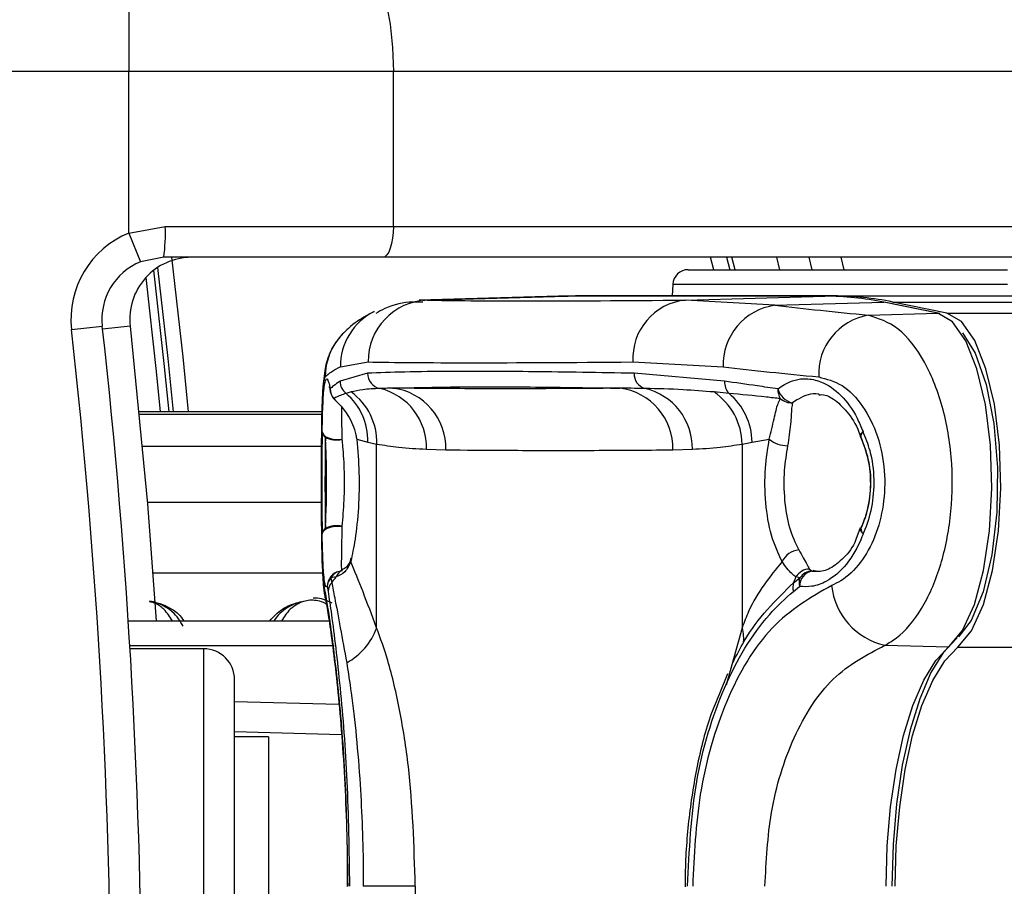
# Model space of a CAD drawing. Header units: millimetres. Extents: x 20 to 26560, y 16 to 18133.
# Tile 74 of 106: x 9241 to 9305, y 13274 to 13330. Entities that reach past the tile are written whole.
import ezdxf

# ---------------------------------------------------------------- set-up
doc = ezdxf.new("R2010")
doc.units = ezdxf.units.MM
doc.header["$LTSCALE"] = 2
doc.layers.add('COMPONENT_GEOMETRY', color=7, linetype='Continuous')
doc.styles.add('SLDTEXTSTYLE0', font='TXT', dxfattribs={"width": 0.75})
doc.dimstyles.new('SLDDIMSTYLE1', dxfattribs={"dimtxt": 150, "dimasz": 6.604, "dimexe": 0, "dimexo": 0.0625, "dimgap": 37.5, "dimtad": 0, "dimtih": 1, "dimtoh": 1, "dimdec": 0, "dimrnd": 1e-09, "dimzin": 12, "dimdsep": 46, "dimtxsty": 'SLDTEXTSTYLE0', "dimsah": 1, "dimcen": 0.09, "dimadec": 0, "dimazin": 3, "dimtfac": 1, "dimtdec": 0, "dimtofl": 0, "dimtmove": 0, "dimatfit": 3, "dimfxl": 1, "dimfrac": 2, "dimtolj": 1, "dimtzin": 12, "dimarcsym": 0})

# ---------------------------------------------------------------- blocks, each defined once
blk = doc.blocks.new('_D_1')
at = {"layer": 'COMPONENT_GEOMETRY', "color": 7}
for p, q in [((8687.523, 18132.791), (8641.82, 18132.791)), ((8641.82, 18132.791), (8641.82, 17894.666)), ((9509.398, 18132.791), (9555.101, 18132.791)), ((9555.101, 18132.791), (9555.101, 17894.666)), ((1221.17, 13266.972), (1221.17, 17923.099)), ((16975.751, 13266.972), (16975.751, 17923.099)), ((1221.17, 17916.749), (8573.813, 17916.749)), ((16975.751, 17916.749), (9623.108, 17916.749)), ((8641.82, 17894.666), (8687.523, 17894.666)), ((9555.101, 17894.666), (9509.398, 17894.666))]:
    blk.add_line(p, q, dxfattribs=at)
for points in [[(1221.17, 17916.749), (1227.774, 17915.733), (1227.774, 17917.765)], [(16975.751, 17916.749), (16969.147, 17917.765), (16969.147, 17915.733)]]:
    blk.add_solid(points, dxfattribs=at)
at = {"layer": 'COMPONENT_GEOMETRY', "color": 7, "char_height": 150, "attachment_point": 1, "style": 'SLDTEXTSTYLE0'}
for s, insert in [('25\'10.13"', (8687.523, 18088.026)), ('7877mm', (8689.294, 17863.599))]:
    blk.add_mtext(s, dxfattribs=dict(at, insert=insert))

msp = doc.modelspace()

# ---------------------------------------------------------------- linework, layer by layer
at = {"color": 7, "linetype": 'Continuous', "lineweight": 25}
for p, q in [((9248.027, 13334.932), (9248.027, 13326.932)), ((9248.027, 13326.932), (9228.211, 13326.932)), ((9265.128, 13326.932), (9248.027, 13326.932)), ((9248.027, 13316.494), (9248.027, 13326.932)), ((9265.128, 13316.932), (9265.128, 13326.932)), ((9349.944, 13326.932), (9265.128, 13326.932)), ((9248.027, 13316.494), (9250.372, 13316.932)), ((9250.372, 13316.932), (9265.128, 13316.932)), ((9265.128, 13316.932), (9349.944, 13316.932)), ((9248.027, 13316.494), (9248.777, 13314.64)), ((9250.278, 13314.932), (9248.777, 13314.64)), ((9264.444, 13314.932), (9250.278, 13314.932)), ((9349.26, 13314.932), (9264.444, 13314.932)), ((9287.223, 13314.132), (9287.011, 13314.932)), ((9290.121, 13314.132), (9289.912, 13314.932)), ((9291.98, 13314.932), (9292.187, 13314.132)), ((9294.046, 13314.932), (9294.251, 13314.132)), ((9284.19, 13314.132), (9304.843, 13314.132)), ((9283.192, 13313.184), (9283.152, 13312.432)), ((9275.805, 13312.409), (9266.795, 13312.158)), ((9267.316, 13312.165), (9276.327, 13312.416)), ((9293.028, 13312.416), (9276.327, 13312.416)), ((9276.341, 13312.416), (9276.327, 13312.416)), ((9293.043, 13312.416), (9276.341, 13312.416)), ((9293.607, 13312.432), (9276.905, 13312.432)), ((9284.018, 13312.165), (9293.028, 13312.416)), ((9289.799, 13311.83), (9284.018, 13312.165)), ((9293.043, 13312.416), (9293.028, 13312.416)), ((9293.607, 13312.432), (10745.419, 13312.432)), ((9289.799, 13311.83), (9296.846, 13312.026)), ((9300.333, 13311.313), (9296.846, 13312.026)), ((9300.453, 13311.303), (9296.966, 13312.016)), ((9300.912, 13311.33), (9297.425, 13312.042)), ((9297.425, 13312.042), (10767.36, 13312.042)), ((9295.826, 13311.188), (9300.333, 13311.313)), ((9244.315, 13310.268), (9246.303, 13310.489)), ((9261.696, 13307.842), (9263.489, 13308.166)), ((9280.614, 13308.166), (9286.444, 13307.842)), ((9263.458, 13307.436), (9261.675, 13306.925)), ((9286.537, 13306.925), (9280.692, 13307.436)), ((9262.387, 13306.227), (9262.065, 13306.139)), ((9286.826, 13306.139), (9285.858, 13306.227)), ((9260.515, 13304.948), (9248.683, 13304.948)), ((9295.352, 13303.308), (9295.364, 13303.256)), ((9262.754, 13303.167), (9263.472, 13302.993)), ((9263.472, 13302.993), (9264.044, 13302.863)), ((9264.044, 13290.993), (9264.044, 13302.863)), ((9287.674, 13302.863), (9288.321, 13302.993)), ((9287.674, 13302.863), (9287.674, 13290.993)), ((9288.321, 13302.993), (9289.433, 13303.167)), ((9267.26, 13302.53), (9268.519, 13302.488)), ((9283.199, 13302.488), (9284.458, 13302.53)), ((9295.305, 13297.438), (9295.035, 13296.694)), ((9295.355, 13297.412), (9295.367, 13297.464)), ((9292.038, 13294.78), (9292.207, 13294.652)), ((9292.207, 13294.652), (9292.605, 13294.657)), ((9260.853, 13293.657), (9260.902, 13293.342)), ((9261.418, 13294.273), (9261.076, 13294.214)), ((9261.076, 13294.214), (9261.137, 13293.901)), ((9290.988, 13293.342), (9291.39, 13293.657)), ((9291.006, 13293.902), (9291.412, 13294.214)), ((9291.412, 13294.214), (9291.154, 13294.273)), ((9247.983, 13291.432), (9261.062, 13291.432)), ((9248.084, 13289.832), (9261.295, 13289.832)), ((9296.905, 13289.859), (9301.045, 13289.748)), ((9252.86, 13289.632), (9248.096, 13289.632)), ((9286.726, 13288.02), (9286.182, 13286.673)), ((9254.86, 13241.232), (9254.86, 13287.632)), ((9254.86, 13286.233), (9261.604, 13286.056)), ((9257.06, 13283.932), (9254.86, 13283.932)), ((9257.06, 13283.932), (9257.06, 13244.932)), ((9266.544, 13274.28), (9263.178, 13274.28)), ((9266.544, 13274.28), (9266.544, 13254.585))]:
    msp.add_line(p, q, dxfattribs=at)
at = {"color": 8, "linetype": 'Continuous', "lineweight": 25}
for p, q in [((9285.85, 13314.132), (9285.636, 13314.932)), ((9286.672, 13314.932), (9286.884, 13314.132)), ((9304.843, 13313.184), (9283.192, 13313.184)), ((9267.316, 13312.165), (9267.038, 13312.114)), ((9300.912, 13311.33), (11071.675, 13311.33)), ((9248.103, 13310.489), (9246.325, 13310.291)), ((9260.515, 13304.947), (9248.683, 13304.947)), ((9248.697, 13304.803), (9260.512, 13304.803)), ((9260.484, 13302.694), (9248.897, 13302.694)), ((9260.479, 13299.083), (9249.215, 13299.083)), ((9260.557, 13294.508), (9249.572, 13294.508)), ((9287.674, 13290.993), (9286.635, 13287.285)), ((9252.86, 13239.232), (9252.86, 13289.632)), ((9301.625, 13289.732), (11086.253, 13289.732)), ((9261.771, 13284.075), (9254.86, 13284.256))]:
    msp.add_line(p, q, dxfattribs=at)
at = {"color": 7, "linetype": 'Continuous', "lineweight": 25, "flags": 128}
for points in [[(9262.392, 13334.932), (9262.925, 13334.778), (9263.439, 13334.323), (9263.912, 13333.584), (9264.326, 13332.589), (9264.667, 13331.377), (9264.919, 13329.994), (9265.075, 13328.493), (9265.128, 13326.932)], [(9265.128, 13316.932), (9265.115, 13316.542), (9265.076, 13316.167), (9265.012, 13315.821), (9264.927, 13315.518), (9264.824, 13315.269), (9264.705, 13315.084), (9264.577, 13314.971), (9264.444, 13314.932)], [(9249.876, 13314.271), (9250.531, 13308.391), (9250.876, 13304.948)], [(9276.327, 13312.416), (9275.849, 13312.41), (9275.805, 13312.409)], [(9276.094, 13312.415), (9276.428, 13312.426), (9276.905, 13312.432)], [(9296.966, 13312.016), (9296.958, 13312.017), (9296.846, 13312.026)], [(9301.045, 13289.748), (9301.93, 13290.812), (9302.695, 13292.494), (9303.289, 13294.687), (9303.674, 13297.248), (9303.826, 13300.011), (9303.734, 13302.795), (9303.404, 13305.422), (9302.859, 13307.72), (9302.132, 13309.54), (9301.271, 13310.764), (9300.333, 13311.313)], [(9300.453, 13311.303), (9300.445, 13311.305), (9300.333, 13311.313)], [(9301.625, 13289.732), (9302.511, 13290.798), (9303.277, 13292.483), (9303.872, 13294.679), (9304.258, 13297.244), (9304.41, 13300.01), (9304.318, 13302.799), (9303.988, 13305.429), (9303.441, 13307.731), (9302.713, 13309.554), (9301.852, 13310.78), (9300.912, 13311.33)], [(9248.103, 13310.489), (9249.221, 13299.006), (9249.783, 13291.432)], [(9301.916, 13310.058), (9302.747, 13308.736), (9303.459, 13306.708), (9303.952, 13304.181), (9304.185, 13301.354), (9304.141, 13298.449), (9303.823, 13295.694), (9303.256, 13293.304), (9302.485, 13291.467), (9301.656, 13290.398)], [(9261.038, 13306.427), (9261.047, 13306.266), (9261.051, 13306.247)], [(9261.266, 13305.798), (9261.316, 13305.733), (9261.358, 13305.691)], [(9260.523, 13303.66), (9260.554, 13303.544), (9260.635, 13303.435), (9260.762, 13303.337), (9260.929, 13303.256), (9261.126, 13303.196), (9261.343, 13303.16), (9261.57, 13303.149), (9261.795, 13303.165)], [(9260.523, 13297.053), (9260.554, 13297.168), (9260.635, 13297.278), (9260.762, 13297.375), (9260.929, 13297.456), (9261.126, 13297.517), (9261.343, 13297.553), (9261.57, 13297.563), (9261.795, 13297.547)], [(9260.724, 13292.921), (9260.707, 13293.012), (9260.648, 13293.721)], [(9301.57, 13290.327), (9300.696, 13289.412), (9299.884, 13288.092), (9299.157, 13286.404), (9298.534, 13284.392), (9298.031, 13282.11), (9297.661, 13279.619), (9297.436, 13276.985), (9297.36, 13274.28)], [(9296.987, 13274.28), (9297.06, 13276.888), (9297.277, 13279.426), (9297.633, 13281.827), (9298.118, 13284.027), (9298.719, 13285.966), (9299.42, 13287.593), (9300.202, 13288.865), (9301.045, 13289.748)], [(9297.571, 13274.28), (9297.644, 13276.885), (9297.861, 13279.421), (9298.216, 13281.819), (9298.701, 13284.017), (9299.301, 13285.954), (9300.001, 13287.58), (9300.783, 13288.851), (9301.625, 13289.732)]]:
    msp.add_lwpolyline(points, dxfattribs=at)
at = {"color": 8, "linetype": 'Continuous', "lineweight": 25, "flags": 128}
for points in [[(9251.88, 13304.948), (9251.525, 13308.495), (9250.804, 13314.932)], [(9250.627, 13304.948), (9250.315, 13308.071), (9249.646, 13314.107)], [(9249.115, 13313.618), (9249.781, 13307.549), (9250.039, 13304.948)], [(9295.339, 13303.318), (9295.331, 13303.345), (9295.337, 13303.443), (9295.392, 13303.553), (9295.492, 13303.668)], [(9295.495, 13297.053), (9295.395, 13297.168), (9295.34, 13297.278), (9295.334, 13297.376), (9295.341, 13297.399)]]:
    msp.add_lwpolyline(points, dxfattribs=at)
at = {"color": 7, "linetype": 'Continuous', "lineweight": 25}
for centre, radius, start, end in [((9239.643, 13316.433), 10.741, 351.96611, 2.66233), ((9250.278, 13310.932), 6, 112.04166, 186.35649), ((9252.078, 13310.932), 4, 90, 186.35649), ((9250.278, 13310.932), 4, 112.04166, 186.35649), ((9284.19, 13313.132), 1, 90, 177), ((9267.458, 13308.198), 3.969, 92.05263, 180.46411), ((9284.39, 13308.4), 3.783, 95.64756, 183.54793), ((9293.014, 13293.388), 19.028, 78.38396, 89.95816), ((9293.593, 13293.402), 19.03, 78.38396, 89.95816), ((9290.345, 13307.966), 3.903, 98.04113, 181.83104), ((9296.489, 13307.376), 3.869, 99.86918, 182.62259), ((8832.86, 13264.432), 414, 353.64351, 6.35649), ((8832.86, 13264.432), 416, 353.64351, 6.35649), ((9264.456, 13307.431), 0.998, 179.73441, 258.21804), ((9281.66, 13307.387), 0.97, 177.10208, 254.02459), ((9262.041, 13306.435), 1.003, 180.4344, 219.39471), ((9262.684, 13306.936), 1.009, 180.61347, 232.18483), ((9263.354, 13302.651), 3.909, 358.2324, 76.70766), ((9264.616, 13302.596), 3.905, 358.40394, 82.97997), ((9279.284, 13302.586), 3.916, 358.56575, 82.97168), ((9280.481, 13302.583), 3.978, 359.23476, 76.73913), ((9287.564, 13306.856), 1.028, 176.13752, 224.21336), ((9291.087, 13306.362), 1.099, 176.59944, 210.85354), ((9291.187, 13306.738), 1.237, 194.54566, 258.09543), ((9262.034, 13306.427), 1, 190.39186, 227.41759), ((9259.493, 13303.1), 3.981, 358.45717, 49.75024), ((9260.098, 13303.009), 3.949, 357.8772, 54.5742), ((9283.512, 13302.788), 4.163, 1.03586, 55.70069), ((9284.102, 13302.916), 4.22, 1.04302, 49.78363), ((9290.872, 13306.635), 1.109, 228.98886, 273.12821), ((9261.017, 13303.705), 0.496, 185.25388, 234.63986), ((9261.443, 13304.66), 1.536, 242.30516, 283.2225), ((9296.275, 13303.668), 1, 200.32361, 204.33157), ((9295.854, 13303.32), 0.502, 136.10727, 181.38942), ((9290.647, 13304.722), 1.973, 232.02746, 269.06295), ((9261.444, 13296.051), 1.536, 76.80001, 117.70529), ((9261.016, 13297.007), 0.496, 125.32924, 174.73485), ((9296.279, 13297.053), 1, 155.72459, 159.73907), ((9295.855, 13297.401), 0.501, 178.66859, 223.98294), ((9291.483, 13294.673), 1.357, 96.23586, 154.1316), ((9261.85, 13293.657), 1, 102.95219, 140.51791), ((9292.045, 13293.743), 1.037, 90.38884, 149.24357), ((9292.376, 13293.681), 0.986, 99.88504, 181.35923), ((9292.233, 13293.665), 0.988, 91.53546, 146.20828), ((9261.744, 13293.622), 0.892, 138.45893, 177.76487), ((9261.779, 13293.301), 0.878, 136.94125, 177.38082), ((9258.064, 13296.507), 4.029, 319.71001, 326.33721), ((9291.791, 13293.597), 0.842, 158.76078, 197.58797), ((9288.315, 13295.191), 2.984, 334.38713, 342.0789), ((9292.231, 13293.902), 0.876, 159.17101, 196.25751), ((9297.866, 13294.179), 4.426, 185.94116, 257.45029), ((9260.142, 13292.373), 4.14, 298.31304, 340.5252), ((9252.86, 13287.632), 2, 0, 90)]:
    msp.add_arc(centre, radius, start, end, dxfattribs=at)
at = {"color": 8, "linetype": 'Continuous', "lineweight": 25}
for centre, radius, start, end in [((9265.653, 13307.883), 3.958, 116.43999, 180.59533), ((9264.701, 13307.214), 3.98, 136.89073, 180.21465), ((9261.843, 13293.663), 0.99, 140.06164, 180.3688), ((9261.828, 13293.795), 0.861, 103.58106, 150.86153), ((9262.157, 13293.995), 0.79, 116.2263, 159.39636), ((9285.449, 13290.302), 2.33, 351.19367, 17.26295)]:
    msp.add_arc(centre, radius, start, end, dxfattribs=at)
at = {"color": 7, "linetype": 'Continuous', "lineweight": 25}
for centre, major_axis, ratio, start_param, end_param in [((9422.162, 13316.247), (157.8, 3.883), 0.008952, 3.335161, 3.645822), ((9422.258, 13318.335), (157.8, 0.118), 0.074688, 3.716135, 3.783006), ((9422.261, 13314.346), (161.799, 7.69), 0.055202, 3.01533, 3.0822), ((9422.261, 13312.249), (161.8, 3.883), 0.008731, 3.335172, 3.645832), ((9422.261, 13314.346), (161.8, 0.118), 0.072841, 3.716138, 3.783009)]:
    msp.add_ellipse(centre, major_axis=major_axis, ratio=ratio, start_param=start_param, end_param=end_param, dxfattribs=at)
for points, knots in [([(9267.022, 13312.037), (9266.809, 13312.041), (9266.009, 13312.059), (9264.954, 13311.858), (9264.179, 13311.408), (9263.988, 13311.296)], [0, 0, 0, 0, 0.215635, 0.806192, 1, 1, 1, 1]), ([(9263.862, 13311.412), (9263.695, 13311.324), (9263.149, 13311.035), (9262.483, 13310.609), (9261.953, 13310.091), (9261.822, 13309.962)], [0, 0, 0, 0, 0.248139, 0.813928, 1, 1, 1, 1]), ([(9296.905, 13289.859), (9297.158, 13290.007), (9298.01, 13290.506), (9299.319, 13292.071), (9300.537, 13294.793), (9301.233, 13298.07), (9301.33, 13301.652), (9300.759, 13305.235), (9299.531, 13308.319), (9297.805, 13310.553), (9296.484, 13310.977), (9295.826, 13311.188)], [0, 0, 0, 0, 0.049826, 0.167561, 0.280578, 0.391781, 0.505299, 0.624319, 0.748663, 0.874604, 1, 1, 1, 1]), ([(9261.854, 13309.961), (9261.69, 13309.787), (9261.329, 13309.406), (9260.994, 13308.733), (9260.784, 13308.103), (9260.666, 13307.509), (9260.577, 13306.734), (9260.521, 13305.572), (9260.489, 13303.78), (9260.478, 13302.186), (9260.477, 13301.182), (9260.477, 13300.905)], [0, 0, 0, 0, 0.060707, 0.133452, 0.197165, 0.262186, 0.368037, 0.576977, 0.749928, 0.930939, 1, 1, 1, 1]), ([(9260.523, 13303.66), (9260.524, 13303.759), (9260.538, 13304.539), (9260.578, 13305.798), (9260.665, 13306.766), (9260.785, 13307.161), (9260.91, 13307.038), (9261.004, 13306.588), (9261.038, 13306.427)], [0, 0, 0, 0, 0.033536, 0.263615, 0.49388, 0.646507, 0.874374, 1, 1, 1, 1]), ([(9280.692, 13307.436), (9278.45, 13307.475), (9273.967, 13307.553), (9269.231, 13307.565), (9265.715, 13307.527), (9264.212, 13307.466), (9263.458, 13307.436)], [0, 0, 0, 0, 0.2879422, 0.5758847, 0.7874743, 1, 1, 1, 1]), ([(9289.99, 13306.427), (9290.13, 13306.529), (9290.7, 13306.94), (9291.648, 13307.169), (9292.906, 13306.916), (9294.077, 13306.122), (9294.988, 13304.884), (9295.369, 13303.965), (9295.492, 13303.668)], [0, 0, 0, 0, 0.075381, 0.307278, 0.457792, 0.683201, 0.897773, 1, 1, 1, 1]), ([(9292.624, 13307.199), (9293.136, 13307.069), (9294.159, 13306.808), (9295.513, 13305.412), (9296.489, 13303.465), (9296.948, 13301.183), (9296.869, 13298.898), (9296.312, 13296.817), (9295.347, 13295.1), (9294.324, 13294.124), (9293.662, 13293.814), (9293.464, 13293.721)], [0, 0, 0, 0, 0.128283, 0.255896, 0.379754, 0.496488, 0.607307, 0.716724, 0.829647, 0.949094, 1, 1, 1, 1]), ([(9260.976, 13306.581), (9260.975, 13306.583), (9260.967, 13306.6), (9261.006, 13306.494), (9261.04, 13306.285), (9261.055, 13306.191)], [0, 0, 0, 0, 0.088766, 0.586898, 1, 1, 1, 1]), ([(9261.675, 13306.925), (9261.527, 13306.823), (9261.288, 13306.659), (9261.107, 13306.491), (9261.038, 13306.427)], [0, 0, 0, 0, 0.6183671, 1, 1, 1, 1]), ([(9264.252, 13306.455), (9263.874, 13306.436), (9263.202, 13306.401), (9262.635, 13306.28), (9262.387, 13306.227)], [0, 0, 0, 0, 0.5624939, 1, 1, 1, 1]), ([(9265.093, 13306.472), (9264.935, 13306.469), (9264.647, 13306.462), (9264.375, 13306.457), (9264.252, 13306.455)], [0, 0, 0, 0, 0.550084, 1, 1, 1, 1]), ([(9265.093, 13306.472), (9266.539, 13306.51), (9269.168, 13306.577), (9274.39, 13306.557), (9278.152, 13306.498), (9279.763, 13306.472)], [0, 0, 0, 0, 0.411197, 0.74781, 1, 1, 1, 1]), ([(9279.763, 13306.472), (9279.408, 13306.469), (9277.404, 13306.45), (9273.752, 13306.432), (9269.218, 13306.438), (9266.331, 13306.462), (9265.093, 13306.472)], [0, 0, 0, 0, 0.072703, 0.409757, 0.746813, 1, 1, 1, 1]), ([(9281.393, 13306.455), (9281.091, 13306.457), (9280.54, 13306.462), (9280.005, 13306.469), (9279.763, 13306.472)], [0, 0, 0, 0, 0.550084, 1, 1, 1, 1]), ([(9285.858, 13306.227), (9285.186, 13306.28), (9283.649, 13306.401), (9282.206, 13306.436), (9281.393, 13306.455)], [0, 0, 0, 0, 0.437506, 1, 1, 1, 1]), ([(9289.99, 13306.427), (9289.541, 13306.491), (9288.364, 13306.659), (9287.236, 13306.823), (9286.537, 13306.925)], [0, 0, 0, 0, 0.381291, 1, 1, 1, 1]), ([(9262.065, 13306.139), (9261.816, 13306.052), (9261.513, 13305.948), (9261.303, 13305.821), (9261.266, 13305.798)], [0, 0, 0, 0, 0.8238913, 1, 1, 1, 1]), ([(9261.266, 13305.798), (9261.586, 13305.478), (9262.161, 13304.904), (9262.639, 13303.845), (9262.738, 13303.263), (9262.754, 13303.167)], [0, 0, 0, 0, 0.512573, 0.919491, 1, 1, 1, 1]), ([(9290.144, 13305.798), (9289.842, 13305.831), (9288.692, 13305.957), (9287.619, 13306.062), (9286.826, 13306.139)], [0, 0, 0, 0, 0.261932, 1, 1, 1, 1]), ([(9289.433, 13303.167), (9289.542, 13303.628), (9289.762, 13304.559), (9289.932, 13305.357), (9290.093, 13305.692), (9290.144, 13305.798)], [0, 0, 0, 0, 0.402486, 0.811277, 1, 1, 1, 1]), ([(9292.638, 13306.039), (9292.704, 13306.048), (9293.032, 13306.093), (9293.686, 13305.756), (9294.575, 13304.876), (9295.136, 13303.957), (9295.322, 13303.35), (9295.332, 13303.317)], [0, 0, 0, 0, 0.076831, 0.384202, 0.674154, 0.981972, 1, 1, 1, 1]), ([(9290.932, 13305.528), (9290.912, 13305.415), (9290.846, 13305.052), (9290.84, 13304.19), (9290.691, 13303.233), (9290.615, 13302.749)], [0, 0, 0, 0, 0.181902, 0.586109, 1, 1, 1, 1]), ([(9260.523, 13303.66), (9260.516, 13303.264), (9260.5, 13302.334), (9260.493, 13300.614), (9260.498, 13298.766), (9260.511, 13297.62), (9260.522, 13297.097), (9260.523, 13297.053)], [0, 0, 0, 0, 0.199795, 0.468728, 0.722945, 0.976363, 1, 1, 1, 1]), ([(9260.73, 13303.3), (9260.722, 13302.855), (9260.706, 13301.931), (9260.701, 13300.29), (9260.707, 13298.694), (9260.722, 13297.829), (9260.73, 13297.412)], [0, 0, 0, 0, 0.248204, 0.515153, 0.766575, 1, 1, 1, 1]), ([(9260.73, 13297.412), (9260.756, 13297.988), (9260.808, 13299.134), (9260.813, 13301.072), (9260.774, 13302.461), (9260.738, 13303.141), (9260.73, 13303.3)], [0, 0, 0, 0, 0.3097535, 0.6162901, 0.9102581, 1, 1, 1, 1]), ([(9295.355, 13297.412), (9295.386, 13297.48), (9295.638, 13298.028), (9295.963, 13299.183), (9296.026, 13300.883), (9295.779, 13302.29), (9295.473, 13303.019), (9295.352, 13303.308)], [0, 0, 0, 0, 0.040118, 0.323375, 0.584277, 0.834681, 1, 1, 1, 1]), ([(9295.352, 13303.308), (9295.562, 13302.731), (9295.979, 13301.585), (9296.016, 13299.644), (9295.712, 13298.254), (9295.423, 13297.572), (9295.355, 13297.412)], [0, 0, 0, 0, 0.310149, 0.616148, 0.909857, 1, 1, 1, 1]), ([(9295.495, 13297.053), (9295.516, 13297.096), (9295.759, 13297.616), (9296.119, 13298.756), (9296.271, 13300.597), (9296.042, 13302.326), (9295.658, 13303.263), (9295.492, 13303.668)], [0, 0, 0, 0, 0.023022, 0.27511, 0.528003, 0.796138, 1, 1, 1, 1]), ([(9261.795, 13303.165), (9261.811, 13303.013), (9261.879, 13302.365), (9261.952, 13301.04), (9261.943, 13299.188), (9261.845, 13298.096), (9261.795, 13297.547)], [0, 0, 0, 0, 0.089932, 0.383867, 0.69008, 1, 1, 1, 1]), ([(9262.754, 13303.167), (9262.816, 13302.454), (9262.94, 13301.031), (9262.888, 13298.734), (9262.673, 13296.708), (9262.468, 13295.722), (9262.373, 13295.265)], [0, 0, 0, 0, 0.258525, 0.516611, 0.775905, 1, 1, 1, 1]), ([(9264.044, 13302.863), (9264.517, 13302.789), (9265.589, 13302.62), (9266.661, 13302.562), (9267.26, 13302.53)], [0, 0, 0, 0, 0.441401, 1, 1, 1, 1]), ([(9284.458, 13302.53), (9285.057, 13302.562), (9286.13, 13302.62), (9287.202, 13302.789), (9287.674, 13302.863)], [0, 0, 0, 0, 0.558599, 1, 1, 1, 1]), ([(9290.261, 13295.265), (9290.008, 13295.804), (9289.503, 13296.877), (9289.162, 13299.039), (9289.116, 13301.234), (9289.332, 13302.553), (9289.433, 13303.167)], [0, 0, 0, 0, 0.259902, 0.517867, 0.775557, 1, 1, 1, 1]), ([(9290.615, 13302.749), (9290.528, 13302.226), (9290.341, 13301.101), (9290.382, 13299.238), (9290.672, 13297.399), (9291.114, 13296.481), (9291.335, 13296.022)], [0, 0, 0, 0, 0.224822, 0.483445, 0.741569, 1, 1, 1, 1]), ([(9268.519, 13302.488), (9269.758, 13302.477), (9272.647, 13302.453), (9277.184, 13302.448), (9280.838, 13302.465), (9282.843, 13302.484), (9283.199, 13302.488)], [0, 0, 0, 0, 0.253188, 0.590242, 0.927296, 1, 1, 1, 1]), ([(9260.648, 13293.721), (9260.613, 13293.996), (9260.544, 13294.544), (9260.497, 13296.284), (9260.479, 13298.423), (9260.474, 13300.082), (9260.477, 13300.859), (9260.477, 13300.905)], [0, 0, 0, 0, 0.256514, 0.511372, 0.755636, 0.985644, 1, 1, 1, 1]), ([(9260.477, 13300.905), (9260.477, 13300.491), (9260.475, 13299.396), (9260.484, 13297.633), (9260.499, 13295.835), (9260.578, 13294.252), (9260.567, 13293.571), (9260.717, 13292.974), (9260.724, 13292.946)], [0, 0, 0, 0, 0.1218789, 0.322928, 0.527361, 0.7429306, 0.9880854, 1, 1, 1, 1]), ([(9260.853, 13293.657), (9260.842, 13293.647), (9260.775, 13293.585), (9260.689, 13293.814), (9260.6, 13294.64), (9260.549, 13295.687), (9260.53, 13296.681), (9260.523, 13297.053)], [0, 0, 0, 0, 0.059371, 0.368067, 0.547994, 0.831013, 1, 1, 1, 1]), ([(9295.495, 13297.053), (9295.471, 13296.989), (9295.187, 13296.244), (9294.459, 13294.992), (9293.286, 13293.999), (9292.233, 13293.614), (9291.653, 13293.644), (9291.39, 13293.657)], [0, 0, 0, 0, 0.028104, 0.329399, 0.630932, 0.832233, 1, 1, 1, 1]), ([(9295.035, 13296.694), (9295.035, 13296.694), (9294.844, 13296.168), (9294.229, 13295.451), (9293.335, 13294.742), (9292.702, 13294.575), (9292.356, 13294.663), (9292.278, 13294.683)], [0, 0, 0, 0, 0.000193, 0.29499, 0.595793, 0.908093, 1, 1, 1, 1]), ([(9291.335, 13296.022), (9291.436, 13295.843), (9291.757, 13295.269), (9291.924, 13294.979), (9292.038, 13294.78)], [0, 0, 0, 0, 0.311755, 1, 1, 1, 1]), ([(9262.373, 13295.265), (9262.255, 13295.017), (9262.021, 13294.524), (9261.618, 13294.357), (9261.418, 13294.273)], [0, 0, 0, 0, 0.50292, 1, 1, 1, 1]), ([(9262.37, 13295.494), (9262.362, 13295.449), (9262.308, 13295.135), (9262.047, 13294.84), (9261.859, 13294.75), (9261.803, 13294.723)], [0, 0, 0, 0, 0.1062336, 0.7346979, 1, 1, 1, 1]), ([(9264.044, 13290.993), (9263.742, 13291.797), (9263.13, 13293.426), (9262.606, 13294.669), (9262.38, 13295.246), (9262.373, 13295.265)], [0, 0, 0, 0, 0.484656, 0.983086, 1, 1, 1, 1]), ([(9290.261, 13295.265), (9289.464, 13294.29), (9288.457, 13293.059), (9287.809, 13291.348), (9287.674, 13290.993)], [0, 0, 0, 0, 0.79237, 1, 1, 1, 1]), ([(9291.154, 13294.273), (9290.978, 13294.406), (9290.726, 13294.596), (9290.369, 13295.111), (9290.261, 13295.265)], [0, 0, 0, 0, 0.700505, 1, 1, 1, 1]), ([(9261.086, 13294.298), (9261.091, 13294.305), (9261.125, 13294.354), (9261.221, 13294.46), (9261.338, 13294.502), (9261.356, 13294.508)], [0, 0, 0, 0, 0.131188, 0.861987, 1, 1, 1, 1]), ([(9261.843, 13294.725), (9261.787, 13294.696), (9261.692, 13294.647), (9261.669, 13294.644), (9261.66, 13294.643)], [0, 0, 0, 0, 0.582062, 1, 1, 1, 1]), ([(9262.192, 13274.28), (9262.158, 13276.504), (9262.09, 13280.965), (9261.618, 13286.856), (9261.047, 13291.501), (9260.782, 13292.975), (9260.648, 13293.721)], [0, 0, 0, 0, 0.246039, 0.493344, 0.74369, 1, 1, 1, 1]), ([(9261.137, 13293.901), (9261.2, 13293.589), (9261.46, 13292.282), (9261.826, 13290.265), (9262.105, 13288.729)], [0, 0, 0, 0, 0.238761, 1, 1, 1, 1]), ([(9293.464, 13293.721), (9292.119, 13292.949), (9289.437, 13291.41), (9286.544, 13286.522), (9284.779, 13280.585), (9284.573, 13276.292), (9284.477, 13274.28)], [0, 0, 0, 0, 0.2632036, 0.5247273, 0.7771853, 1, 1, 1, 1]), ([(9287.077, 13288.729), (9287.314, 13289.203), (9288.377, 13291.334), (9289.856, 13292.778), (9291.006, 13293.902)], [0, 0, 0, 0, 0.222458, 1, 1, 1, 1]), ([(9260.902, 13293.342), (9260.974, 13292.86), (9261.211, 13291.278), (9261.687, 13287.345), (9262.182, 13281.189), (9262.253, 13276.581), (9262.288, 13274.28)], [0, 0, 0, 0, 0.129083, 0.424338, 0.712561, 1, 1, 1, 1]), ([(9284.137, 13274.28), (9284.255, 13276.58), (9284.491, 13281.189), (9286.387, 13287.346), (9288.725, 13291.278), (9290.46, 13292.861), (9290.988, 13293.342)], [0, 0, 0, 0, 0.287424, 0.575721, 0.870977, 1, 1, 1, 1]), ([(9251.541, 13291.087), (9251.339, 13291.413), (9250.999, 13291.96), (9250.208, 13292.456), (9249.661, 13292.671), (9249.396, 13292.695), (9249.349, 13292.699)], [0, 0, 0, 0, 0.456921, 0.767867, 0.959152, 1, 1, 1, 1]), ([(9259.165, 13292.664), (9259.099, 13292.646), (9258.777, 13292.56), (9258.086, 13292.216), (9257.601, 13291.777), (9257.411, 13291.443), (9257.405, 13291.432)], [0, 0, 0, 0, 0.081369, 0.39528, 0.980228, 1, 1, 1, 1]), ([(9261.157, 13292.585), (9260.942, 13292.692), (9260.572, 13292.876), (9260.131, 13292.899), (9259.948, 13292.909)], [0, 0, 0, 0, 0.582959, 1, 1, 1, 1]), ([(9260.722, 13292.921), (9260.736, 13292.85), (9260.786, 13292.597), (9260.941, 13291.664), (9261.172, 13290.052), (9261.442, 13287.826), (9261.702, 13285.158), (9261.926, 13282.131), (9262.079, 13278.864), (9262.152, 13276.194), (9262.141, 13274.66), (9262.139, 13274.268)], [0, 0, 0, 0, 0.0460926, 0.1627968, 0.2939072, 0.4277006, 0.5612378, 0.6930383, 0.8246613, 0.955201, 1, 1, 1, 1]), ([(9266.544, 13274.28), (9266.461, 13276.918), (9266.335, 13280.861), (9265.566, 13285.661), (9264.869, 13288.695), (9264.291, 13290.307), (9264.044, 13290.993)], [0, 0, 0, 0, 0.419372, 0.626845, 0.841167, 1, 1, 1, 1]), ([(9289.153, 13274.28), (9289.235, 13275.894), (9289.409, 13279.332), (9290.915, 13284.094), (9293.407, 13288.019), (9295.736, 13289.244), (9296.905, 13289.859)], [0, 0, 0, 0, 0.223488, 0.476086, 0.737075, 1, 1, 1, 1]), ([(9262.105, 13288.729), (9262.204, 13288.096), (9262.565, 13285.789), (9263.006, 13281.232), (9263.172, 13276.803), (9263.178, 13274.58), (9263.178, 13274.28)], [0, 0, 0, 0, 0.159037, 0.579884, 0.943274, 1, 1, 1, 1]), ([(9286.182, 13286.673), (9286.007, 13286.261), (9285.41, 13284.85), (9284.73, 13282.091), (9284.161, 13278.528), (9283.991, 13275.868), (9283.993, 13274.446), (9283.994, 13274.249)], [0, 0, 0, 0, 0.116561, 0.399143, 0.678561, 0.955462, 1, 1, 1, 1])]:
    msp.add_open_spline(points, degree=3, knots=knots, dxfattribs=at)
at = {"color": 8, "linetype": 'Continuous', "lineweight": 25}
for points, knots in [([(9260.477, 13300.905), (9260.478, 13301.582), (9260.482, 13302.993), (9260.505, 13304.858), (9260.559, 13306.326), (9260.636, 13307.042), (9260.701, 13307.162), (9260.721, 13307.199)], [0, 0, 0, 0, 0.201512, 0.41952, 0.648227, 0.890508, 1, 1, 1, 1]), ([(9292.655, 13306.07), (9292.635, 13306.074), (9292.18, 13306.165), (9291.578, 13305.956), (9291.059, 13305.612), (9290.932, 13305.528)], [0, 0, 0, 0, 0.033212, 0.763079, 1, 1, 1, 1]), ([(9261.764, 13305.211), (9261.764, 13305.112), (9261.766, 13304.733), (9261.784, 13303.912), (9261.794, 13303.249), (9261.795, 13303.165)], [0, 0, 0, 0, 0.235188, 0.902902, 1, 1, 1, 1]), ([(9261.795, 13297.547), (9261.79, 13297.231), (9261.776, 13296.382), (9261.76, 13295.5), (9261.756, 13294.783), (9261.772, 13294.7), (9261.783, 13294.648)], [0, 0, 0, 0, 0.182136, 0.488058, 0.682932, 1, 1, 1, 1]), ([(9250.837, 13291.432), (9250.676, 13291.693), (9250.409, 13292.126), (9249.842, 13292.545), (9249.469, 13292.657), (9249.349, 13292.693)], [0, 0, 0, 0, 0.507087, 0.841264, 1, 1, 1, 1]), ([(9249.35, 13292.677), (9249.451, 13292.669), (9249.816, 13292.641), (9250.496, 13292.384), (9251.199, 13291.987), (9251.472, 13291.586), (9251.577, 13291.432)], [0, 0, 0, 0, 0.097436, 0.355754, 0.751941, 1, 1, 1, 1]), ([(9257.132, 13291.432), (9257.374, 13291.705), (9257.779, 13292.164), (9258.522, 13292.5), (9258.904, 13292.601), (9258.985, 13292.622)], [0, 0, 0, 0, 0.536909, 0.901806, 1, 1, 1, 1]), ([(9260.867, 13292.463), (9260.813, 13292.502), (9260.644, 13292.626), (9260.278, 13292.738), (9259.829, 13292.785), (9259.378, 13292.719), (9258.893, 13292.524), (9258.314, 13292.11), (9258.052, 13291.693), (9257.888, 13291.432)], [0, 0, 0, 0, 0.058174, 0.18484, 0.284117, 0.383179, 0.512524, 0.694407, 1, 1, 1, 1])]:
    msp.add_open_spline(points, degree=3, knots=knots, dxfattribs=at)

# ---------------------------------------------------------------- dimensions: what is measured, and where the dimension line sits
at = {"layer": 'COMPONENT_GEOMETRY', "color": 7}
dim = msp.add_linear_dim(base=(16975.751, 17916.749), p1=(1221.17, 13264.432), p2=(16975.751, 13264.432), angle=0, dimstyle='SLDDIMSTYLE1', dxfattribs=at)
dim.commit()
dim.dimension.update_dxf_attribs({"geometry": '_D_1', "text_midpoint": (9098.46, 17916.749), "dimtype": 160})

doc.saveas('drawing.dxf')
